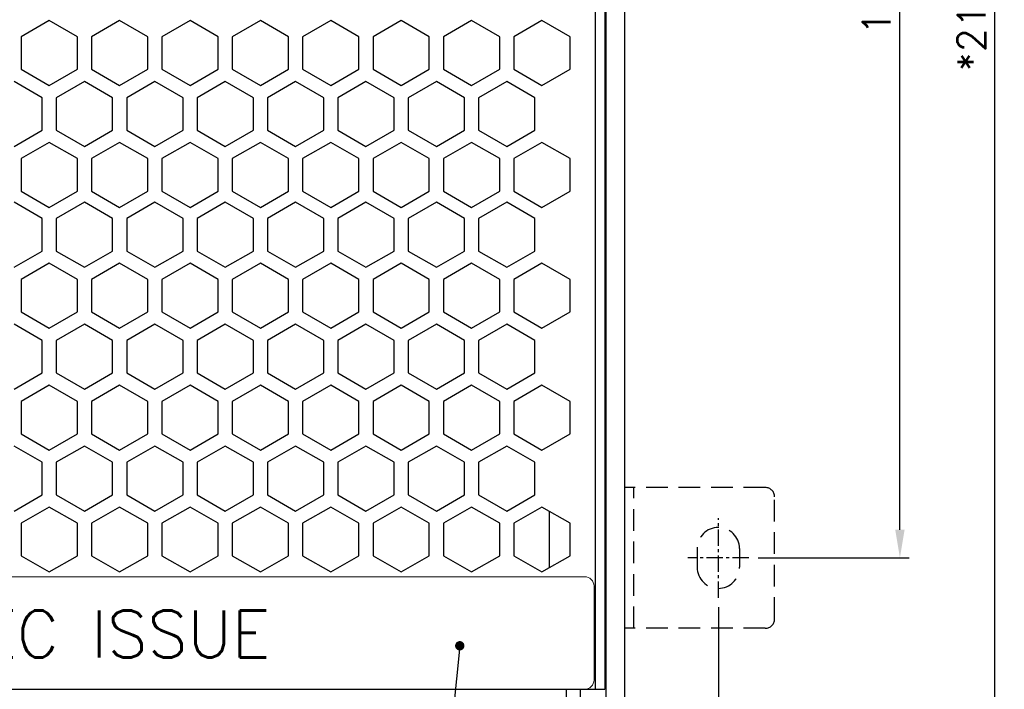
# Model space of a CAD drawing. Extents: x -31 to 1020, y 801 to 1395.
# Tile 9 of 29: x 491 to 596, y 1064 to 1135. Entities that reach past the tile are written whole.
import ezdxf

# ---------------------------------------------------------------- set-up
doc = ezdxf.new("R2010")
doc.units = 0
doc.header["$LTSCALE"] = 23.1
doc.header["$MEASUREMENT"] = 0
doc.linetypes.add('CENTER', pattern=[0.6, 0.375, -0.075, 0.075, -0.075])
doc.linetypes.add('HIDDEN', pattern=[0.375, 0.25, -0.125])
doc.layers.get('0').update_dxf_attribs({"linetype": 'CONTINUOUS'})
doc.layers.get('Defpoints').update_dxf_attribs({"linetype": 'CONTINUOUS'})
for name, color, linetype in [('00_COMPONENTS', 7, 'CONTINUOUS'), ('02___PRT_ALL_AXES', 7, 'CONTINUOUS'), ('CENTER', 130, 'CENTER'), ('DIM', 2, 'CONTINUOUS'), ('H', 6, 'HIDDEN')]:
    doc.layers.add(name, color=color, linetype=linetype)
doc.layers.add('Dimension', color=2, linetype='CONTINUOUS', lineweight=9)
doc.styles.add('SIMPLEX', font='SIMPLEX.shx')
doc.dimstyles.new('STANDARD$0', dxfattribs={"dimtxt": 3, "dimasz": 3, "dimexe": 1, "dimexo": 1, "dimgap": 1, "dimtad": 1, "dimdec": 1, "dimzin": 0, "dimdsep": 46, "dimtxsty": 'STANDARD', "dimcen": -0.5, "dimclrd": 2, "dimclre": 2, "dimclrt": 2, "dimadec": 0, "dimazin": 0, "dimtfac": 1, "dimtdec": 1, "dimtmove": 0, "dimatfit": 3, "dimfxl": 1, "dimtolj": 1, "dimtzin": 0, "dimarcsym": 0})

# ---------------------------------------------------------------- blocks, each defined once
blk = doc.blocks.new('spec label')
at = {"layer": 'Dimension'}
for p, q in [((628.8, 972.1), (735.3, 972.1)), ((736.3, 971.1), (736.3, 961.1)), ((735.3, 960.1), (628.8, 960.1))]:
    blk.add_line(p, q, dxfattribs=at)
for centre, start, end in [((735.3, 971.1), 0, 90), ((735.3, 961.1), 270, 0)]:
    blk.add_arc(centre, 1, start, end, dxfattribs=at)
at = {"layer": 'DIM', "style": 'SIMPLEX'}
blk.add_text('SPEC ISSUE', height=5, dxfattribs=at).set_placement((661.92, 963.5, -13.89))
blk = doc.blocks.new('*D34')
at = {"layer": 'Defpoints', "color": 0}
for p in [(555.95, 1260.07), (595.43, 1260.07), (555.95, 1045.07)]:
    blk.add_point(p, dxfattribs=at)
at = {"layer": 'DIM', "lineweight": -2}
for p, q in [((556.95, 1260.07), (596.43, 1260.07)), ((595.43, 1048.07), (595.43, 1257.07)), ((556.95, 1045.07), (596.43, 1045.07))]:
    blk.add_line(p, q, dxfattribs=at)
at = {"layer": 'DIM'}
for points in [[(594.93, 1257.07), (595.93, 1257.07), (595.43, 1260.07)], [(594.93, 1048.07), (595.93, 1048.07), (595.43, 1045.07)]]:
    blk.add_solid(points, dxfattribs=at)
at = {"layer": 'DIM', "insert": (592.93, 1140.85), "char_height": 3, "attachment_point": 5, "rotation": 90, "style": 'SIMPLEX'}
blk.add_mtext('\\A1;*215.0±0.5', dxfattribs=at)
blk = doc.blocks.new('*D60')
at = {"layer": 'Defpoints', "color": 0}
for p in [(430.95, 1073.32), (565.95, 1073.32), (565.95, 1005.43)]:
    blk.add_point(p, dxfattribs=at)
at = {"layer": 'Dimension', "lineweight": -2}
for p, q in [((430.95, 1072.32), (430.95, 1004.43)), ((565.95, 1072.32), (565.95, 1004.43)), ((433.95, 1005.43), (562.95, 1005.43))]:
    blk.add_line(p, q, dxfattribs=at)
at = {"layer": 'Dimension'}
for points in [[(433.95, 1005.93), (433.95, 1004.93), (430.95, 1005.43)], [(562.95, 1005.93), (562.95, 1004.93), (565.95, 1005.43)]]:
    blk.add_solid(points, dxfattribs=at)
at = {"layer": 'Dimension', "insert": (498.6, 1007.93), "char_height": 3, "attachment_point": 5, "style": 'SIMPLEX'}
blk.add_mtext('\\A1;135.0', dxfattribs=at)
blk = doc.blocks.new('*D61')
at = {"layer": 'Defpoints', "color": 0}
for p in [(569.2, 1227.57), (585.3, 1227.57), (569.2, 1077.57)]:
    blk.add_point(p, dxfattribs=at)
at = {"layer": 'Dimension', "lineweight": -2}
for p, q in [((570.2, 1227.57), (586.3, 1227.57)), ((585.3, 1080.57), (585.3, 1224.57)), ((570.2, 1077.57), (586.3, 1077.57))]:
    blk.add_line(p, q, dxfattribs=at)
at = {"layer": 'Dimension'}
for points in [[(584.8, 1224.57), (585.8, 1224.57), (585.3, 1227.57)], [(584.8, 1080.57), (585.8, 1080.57), (585.3, 1077.57)]]:
    blk.add_solid(points, dxfattribs=at)
at = {"layer": 'Dimension', "insert": (582.8, 1139.08), "char_height": 3, "attachment_point": 5, "rotation": 90, "style": 'SIMPLEX'}
blk.add_mtext('\\A1;150.0', dxfattribs=at)

msp = doc.modelspace()

# ---------------------------------------------------------------- linework, layer by layer
at = {"color": 3, "linetype": 'Continuous'}
for p, q in [((553.95, 1260.07), (553.95, 1045.07)), ((553.95, 1130.07), (553.85, 1130.07)), ((553.95, 1126.07), (553.85, 1126.07)), ((553.95, 1121.07), (553.85, 1121.07)), ((553.95, 1117.07), (553.85, 1117.07)), ((553.95, 1112.07), (553.85, 1112.07)), ((553.95, 1108.07), (553.85, 1108.07)), ((553.95, 1103.07), (553.85, 1103.07)), ((553.95, 1099.07), (553.85, 1099.07)), ((553.95, 1094.07), (553.85, 1094.07)), ((553.95, 1090.07), (553.85, 1090.07))]:
    msp.add_line(p, q, dxfattribs=at)
at = {"color": 7, "linetype": 'Continuous'}
for p, q in [((555.95, 1260.07), (555.95, 1045.07)), ((552.85, 1063.57), (552.85, 1251.87)), ((553.85, 1251.87), (553.85, 1063.57)), ((494.65, 1134.84), (491.65, 1133.11)), ((497.65, 1133.11), (494.65, 1134.84)), ((502.15, 1134.84), (499.15, 1133.11)), ((505.15, 1133.11), (502.15, 1134.84)), ((509.65, 1134.84), (506.65, 1133.11)), ((512.65, 1133.11), (509.65, 1134.84)), ((517.15, 1134.84), (514.15, 1133.11)), ((520.15, 1133.11), (517.15, 1134.84)), ((524.65, 1134.84), (521.65, 1133.11)), ((527.65, 1133.11), (524.65, 1134.84)), ((532.15, 1134.84), (529.15, 1133.11)), ((535.15, 1133.11), (532.15, 1134.84)), ((539.65, 1134.84), (536.65, 1133.11)), ((542.65, 1133.11), (539.65, 1134.84)), ((547.15, 1134.84), (544.15, 1133.11)), ((550.15, 1133.11), (547.15, 1134.84)), ((491.65, 1133.11), (491.65, 1129.64)), ((497.65, 1129.64), (497.65, 1133.11)), ((499.15, 1133.11), (499.15, 1129.64)), ((505.15, 1129.64), (505.15, 1133.11)), ((506.65, 1133.11), (506.65, 1129.64)), ((512.65, 1129.64), (512.65, 1133.11)), ((514.15, 1133.11), (514.15, 1129.64)), ((520.15, 1129.64), (520.15, 1133.11)), ((521.65, 1133.11), (521.65, 1129.64)), ((527.65, 1129.64), (527.65, 1133.11)), ((529.15, 1133.11), (529.15, 1129.64)), ((535.15, 1129.64), (535.15, 1133.11)), ((536.65, 1133.11), (536.65, 1129.64)), ((542.65, 1129.64), (542.65, 1133.11)), ((544.15, 1133.11), (544.15, 1129.64)), ((550.15, 1129.64), (550.15, 1133.11)), ((491.65, 1129.64), (494.65, 1127.91)), ((494.65, 1127.91), (497.65, 1129.64)), ((499.15, 1129.64), (502.15, 1127.91)), ((502.15, 1127.91), (505.15, 1129.64)), ((506.65, 1129.64), (509.65, 1127.91)), ((509.65, 1127.91), (512.65, 1129.64)), ((514.15, 1129.64), (517.15, 1127.91)), ((517.15, 1127.91), (520.15, 1129.64)), ((521.65, 1129.64), (524.65, 1127.91)), ((524.65, 1127.91), (527.65, 1129.64)), ((529.15, 1129.64), (532.15, 1127.91)), ((532.15, 1127.91), (535.15, 1129.64)), ((536.65, 1129.64), (539.65, 1127.91)), ((539.65, 1127.91), (542.65, 1129.64)), ((544.15, 1129.64), (547.15, 1127.91)), ((547.15, 1127.91), (550.15, 1129.64)), ((493.9, 1126.61), (490.9, 1128.35)), ((498.4, 1128.35), (495.4, 1126.61)), ((501.4, 1126.61), (498.4, 1128.35)), ((505.9, 1128.35), (502.9, 1126.61)), ((508.9, 1126.61), (505.9, 1128.35)), ((513.4, 1128.35), (510.4, 1126.61)), ((516.4, 1126.61), (513.4, 1128.35)), ((520.9, 1128.35), (517.9, 1126.61)), ((523.9, 1126.61), (520.9, 1128.35)), ((528.4, 1128.35), (525.4, 1126.61)), ((531.4, 1126.61), (528.4, 1128.35)), ((535.9, 1128.35), (532.9, 1126.61)), ((538.9, 1126.61), (535.9, 1128.35)), ((543.4, 1128.35), (540.4, 1126.61)), ((546.4, 1126.61), (543.4, 1128.35)), ((493.9, 1123.15), (493.9, 1126.61)), ((495.4, 1126.61), (495.4, 1123.15)), ((501.4, 1123.15), (501.4, 1126.61)), ((502.9, 1126.61), (502.9, 1123.15)), ((508.9, 1123.15), (508.9, 1126.61)), ((510.4, 1126.61), (510.4, 1123.15)), ((516.4, 1123.15), (516.4, 1126.61)), ((517.9, 1126.61), (517.9, 1123.15)), ((523.9, 1123.15), (523.9, 1126.61)), ((525.4, 1126.61), (525.4, 1123.15)), ((531.4, 1123.15), (531.4, 1126.61)), ((532.9, 1126.61), (532.9, 1123.15)), ((538.9, 1123.15), (538.9, 1126.61)), ((540.4, 1126.61), (540.4, 1123.15)), ((546.4, 1123.15), (546.4, 1126.61)), ((490.9, 1121.42), (493.9, 1123.15)), ((495.4, 1123.15), (498.4, 1121.42)), ((498.4, 1121.42), (501.4, 1123.15)), ((502.9, 1123.15), (505.9, 1121.42)), ((505.9, 1121.42), (508.9, 1123.15)), ((510.4, 1123.15), (513.4, 1121.42)), ((513.4, 1121.42), (516.4, 1123.15)), ((517.9, 1123.15), (520.9, 1121.42)), ((520.9, 1121.42), (523.9, 1123.15)), ((525.4, 1123.15), (528.4, 1121.42)), ((528.4, 1121.42), (531.4, 1123.15)), ((532.9, 1123.15), (535.9, 1121.42)), ((535.9, 1121.42), (538.9, 1123.15)), ((540.4, 1123.15), (543.4, 1121.42)), ((543.4, 1121.42), (546.4, 1123.15)), ((494.65, 1121.85), (491.65, 1120.12)), ((497.65, 1120.12), (494.65, 1121.85)), ((502.15, 1121.85), (499.15, 1120.12)), ((505.15, 1120.12), (502.15, 1121.85)), ((509.65, 1121.85), (506.65, 1120.12)), ((512.65, 1120.12), (509.65, 1121.85)), ((517.15, 1121.85), (514.15, 1120.12)), ((520.15, 1120.12), (517.15, 1121.85)), ((524.65, 1121.85), (521.65, 1120.12)), ((527.65, 1120.12), (524.65, 1121.85)), ((532.15, 1121.85), (529.15, 1120.12)), ((535.15, 1120.12), (532.15, 1121.85)), ((539.65, 1121.85), (536.65, 1120.12)), ((542.65, 1120.12), (539.65, 1121.85)), ((547.15, 1121.85), (544.15, 1120.12)), ((550.15, 1120.12), (547.15, 1121.85)), ((491.65, 1120.12), (491.65, 1116.65)), ((497.65, 1116.65), (497.65, 1120.12)), ((499.15, 1120.12), (499.15, 1116.65)), ((505.15, 1116.65), (505.15, 1120.12)), ((506.65, 1120.12), (506.65, 1116.65)), ((512.65, 1116.65), (512.65, 1120.12)), ((514.15, 1120.12), (514.15, 1116.65)), ((520.15, 1116.65), (520.15, 1120.12)), ((521.65, 1120.12), (521.65, 1116.65)), ((527.65, 1116.65), (527.65, 1120.12)), ((529.15, 1120.12), (529.15, 1116.65)), ((535.15, 1116.65), (535.15, 1120.12)), ((536.65, 1120.12), (536.65, 1116.65)), ((542.65, 1116.65), (542.65, 1120.12)), ((544.15, 1120.12), (544.15, 1116.65)), ((550.15, 1116.65), (550.15, 1120.12)), ((491.65, 1116.65), (494.65, 1114.92)), ((494.65, 1114.92), (497.65, 1116.65)), ((499.15, 1116.65), (502.15, 1114.92)), ((502.15, 1114.92), (505.15, 1116.65)), ((506.65, 1116.65), (509.65, 1114.92)), ((509.65, 1114.92), (512.65, 1116.65)), ((514.15, 1116.65), (517.15, 1114.92)), ((517.15, 1114.92), (520.15, 1116.65)), ((521.65, 1116.65), (524.65, 1114.92)), ((524.65, 1114.92), (527.65, 1116.65)), ((529.15, 1116.65), (532.15, 1114.92)), ((532.15, 1114.92), (535.15, 1116.65)), ((536.65, 1116.65), (539.65, 1114.92)), ((539.65, 1114.92), (542.65, 1116.65)), ((544.15, 1116.65), (547.15, 1114.92)), ((547.15, 1114.92), (550.15, 1116.65)), ((493.9, 1113.74), (490.9, 1115.47)), ((498.4, 1115.47), (495.4, 1113.74)), ((501.4, 1113.74), (498.4, 1115.47)), ((505.9, 1115.47), (502.9, 1113.74)), ((508.9, 1113.74), (505.9, 1115.47)), ((513.4, 1115.47), (510.4, 1113.74)), ((516.4, 1113.74), (513.4, 1115.47)), ((520.9, 1115.47), (517.9, 1113.74)), ((523.9, 1113.74), (520.9, 1115.47)), ((528.4, 1115.47), (525.4, 1113.74)), ((531.4, 1113.74), (528.4, 1115.47)), ((535.9, 1115.47), (532.9, 1113.74)), ((538.9, 1113.74), (535.9, 1115.47)), ((543.4, 1115.47), (540.4, 1113.74)), ((546.4, 1113.74), (543.4, 1115.47)), ((493.9, 1110.27), (493.9, 1113.74)), ((495.4, 1113.74), (495.4, 1110.27)), ((501.4, 1110.27), (501.4, 1113.74)), ((502.9, 1113.74), (502.9, 1110.27)), ((508.9, 1110.27), (508.9, 1113.74)), ((510.4, 1113.74), (510.4, 1110.27)), ((516.4, 1110.27), (516.4, 1113.74)), ((517.9, 1113.74), (517.9, 1110.27)), ((523.9, 1110.27), (523.9, 1113.74)), ((525.4, 1113.74), (525.4, 1110.27)), ((531.4, 1110.27), (531.4, 1113.74)), ((532.9, 1113.74), (532.9, 1110.27)), ((538.9, 1110.27), (538.9, 1113.74)), ((540.4, 1113.74), (540.4, 1110.27)), ((546.4, 1110.27), (546.4, 1113.74)), ((490.9, 1108.54), (493.9, 1110.27)), ((495.4, 1110.27), (498.4, 1108.54)), ((498.4, 1108.54), (501.4, 1110.27)), ((502.9, 1110.27), (505.9, 1108.54)), ((505.9, 1108.54), (508.9, 1110.27)), ((510.4, 1110.27), (513.4, 1108.54)), ((513.4, 1108.54), (516.4, 1110.27)), ((517.9, 1110.27), (520.9, 1108.54)), ((520.9, 1108.54), (523.9, 1110.27)), ((525.4, 1110.27), (528.4, 1108.54)), ((528.4, 1108.54), (531.4, 1110.27)), ((532.9, 1110.27), (535.9, 1108.54)), ((535.9, 1108.54), (538.9, 1110.27)), ((540.4, 1110.27), (543.4, 1108.54)), ((543.4, 1108.54), (546.4, 1110.27)), ((494.65, 1108.98), (491.65, 1107.24)), ((497.65, 1107.24), (494.65, 1108.98)), ((502.15, 1108.98), (499.15, 1107.24)), ((505.15, 1107.24), (502.15, 1108.98)), ((509.65, 1108.98), (506.65, 1107.24)), ((512.65, 1107.24), (509.65, 1108.98)), ((517.15, 1108.98), (514.15, 1107.24)), ((520.15, 1107.24), (517.15, 1108.98)), ((524.65, 1108.98), (521.65, 1107.24)), ((527.65, 1107.24), (524.65, 1108.98)), ((532.15, 1108.98), (529.15, 1107.24)), ((535.15, 1107.24), (532.15, 1108.98)), ((539.65, 1108.98), (536.65, 1107.24)), ((542.65, 1107.24), (539.65, 1108.98)), ((547.15, 1108.98), (544.15, 1107.24)), ((550.15, 1107.24), (547.15, 1108.98)), ((491.65, 1107.24), (491.65, 1103.78)), ((497.65, 1103.78), (497.65, 1107.24)), ((499.15, 1107.24), (499.15, 1103.78)), ((505.15, 1103.78), (505.15, 1107.24)), ((506.65, 1107.24), (506.65, 1103.78)), ((512.65, 1103.78), (512.65, 1107.24)), ((514.15, 1107.24), (514.15, 1103.78)), ((520.15, 1103.78), (520.15, 1107.24)), ((521.65, 1107.24), (521.65, 1103.78)), ((527.65, 1103.78), (527.65, 1107.24)), ((529.15, 1107.24), (529.15, 1103.78)), ((535.15, 1103.78), (535.15, 1107.24)), ((536.65, 1107.24), (536.65, 1103.78)), ((542.65, 1103.78), (542.65, 1107.24)), ((544.15, 1107.24), (544.15, 1103.78)), ((550.15, 1103.78), (550.15, 1107.24)), ((491.65, 1103.78), (494.65, 1102.05)), ((494.65, 1102.05), (497.65, 1103.78)), ((499.15, 1103.78), (502.15, 1102.05)), ((502.15, 1102.05), (505.15, 1103.78)), ((506.65, 1103.78), (509.65, 1102.05)), ((509.65, 1102.05), (512.65, 1103.78)), ((514.15, 1103.78), (517.15, 1102.05)), ((517.15, 1102.05), (520.15, 1103.78)), ((521.65, 1103.78), (524.65, 1102.05)), ((524.65, 1102.05), (527.65, 1103.78)), ((529.15, 1103.78), (532.15, 1102.05)), ((532.15, 1102.05), (535.15, 1103.78)), ((536.65, 1103.78), (539.65, 1102.05)), ((539.65, 1102.05), (542.65, 1103.78)), ((544.15, 1103.78), (547.15, 1102.05)), ((547.15, 1102.05), (550.15, 1103.78)), ((493.9, 1100.75), (490.9, 1102.48)), ((498.4, 1102.48), (495.4, 1100.75)), ((501.4, 1100.75), (498.4, 1102.48)), ((505.9, 1102.48), (502.9, 1100.75)), ((508.9, 1100.75), (505.9, 1102.48)), ((513.4, 1102.48), (510.4, 1100.75)), ((516.4, 1100.75), (513.4, 1102.48)), ((520.9, 1102.48), (517.9, 1100.75)), ((523.9, 1100.75), (520.9, 1102.48)), ((528.4, 1102.48), (525.4, 1100.75)), ((531.4, 1100.75), (528.4, 1102.48)), ((535.9, 1102.48), (532.9, 1100.75)), ((538.9, 1100.75), (535.9, 1102.48)), ((543.4, 1102.48), (540.4, 1100.75)), ((546.4, 1100.75), (543.4, 1102.48)), ((493.9, 1097.28), (493.9, 1100.75)), ((495.4, 1100.75), (495.4, 1097.28)), ((501.4, 1097.28), (501.4, 1100.75)), ((502.9, 1100.75), (502.9, 1097.28)), ((508.9, 1097.28), (508.9, 1100.75)), ((510.4, 1100.75), (510.4, 1097.28)), ((516.4, 1097.28), (516.4, 1100.75)), ((517.9, 1100.75), (517.9, 1097.28)), ((523.9, 1097.28), (523.9, 1100.75)), ((525.4, 1100.75), (525.4, 1097.28)), ((531.4, 1097.28), (531.4, 1100.75)), ((532.9, 1100.75), (532.9, 1097.28)), ((538.9, 1097.28), (538.9, 1100.75)), ((540.4, 1100.75), (540.4, 1097.28)), ((546.4, 1097.28), (546.4, 1100.75)), ((490.9, 1095.55), (493.9, 1097.28)), ((495.4, 1097.28), (498.4, 1095.55)), ((498.4, 1095.55), (501.4, 1097.28)), ((502.9, 1097.28), (505.9, 1095.55)), ((505.9, 1095.55), (508.9, 1097.28)), ((510.4, 1097.28), (513.4, 1095.55)), ((513.4, 1095.55), (516.4, 1097.28)), ((517.9, 1097.28), (520.9, 1095.55)), ((520.9, 1095.55), (523.9, 1097.28)), ((525.4, 1097.28), (528.4, 1095.55)), ((528.4, 1095.55), (531.4, 1097.28)), ((532.9, 1097.28), (535.9, 1095.55)), ((535.9, 1095.55), (538.9, 1097.28)), ((540.4, 1097.28), (543.4, 1095.55)), ((543.4, 1095.55), (546.4, 1097.28)), ((494.65, 1095.99), (491.65, 1094.25)), ((497.65, 1094.25), (494.65, 1095.99)), ((502.15, 1095.99), (499.15, 1094.25)), ((505.15, 1094.25), (502.15, 1095.99)), ((509.65, 1095.99), (506.65, 1094.25)), ((512.65, 1094.25), (509.65, 1095.99)), ((517.15, 1095.99), (514.15, 1094.25)), ((520.15, 1094.25), (517.15, 1095.99)), ((524.65, 1095.99), (521.65, 1094.25)), ((527.65, 1094.25), (524.65, 1095.99)), ((532.15, 1095.99), (529.15, 1094.25)), ((535.15, 1094.25), (532.15, 1095.99)), ((539.65, 1095.99), (536.65, 1094.25)), ((542.65, 1094.25), (539.65, 1095.99)), ((547.15, 1095.99), (544.15, 1094.25)), ((550.15, 1094.25), (547.15, 1095.99)), ((491.65, 1094.25), (491.65, 1090.79)), ((497.65, 1090.79), (497.65, 1094.25)), ((499.15, 1094.25), (499.15, 1090.79)), ((505.15, 1090.79), (505.15, 1094.25)), ((506.65, 1094.25), (506.65, 1090.79)), ((512.65, 1090.79), (512.65, 1094.25)), ((514.15, 1094.25), (514.15, 1090.79)), ((520.15, 1090.79), (520.15, 1094.25)), ((521.65, 1094.25), (521.65, 1090.79)), ((527.65, 1090.79), (527.65, 1094.25)), ((529.15, 1094.25), (529.15, 1090.79)), ((535.15, 1090.79), (535.15, 1094.25)), ((536.65, 1094.25), (536.65, 1090.79)), ((542.65, 1090.79), (542.65, 1094.25)), ((544.15, 1094.25), (544.15, 1090.79)), ((550.15, 1090.79), (550.15, 1094.25)), ((491.65, 1090.79), (494.65, 1089.06)), ((494.65, 1089.06), (497.65, 1090.79)), ((499.15, 1090.79), (502.15, 1089.06)), ((502.15, 1089.06), (505.15, 1090.79)), ((506.65, 1090.79), (509.65, 1089.06)), ((509.65, 1089.06), (512.65, 1090.79)), ((514.15, 1090.79), (517.15, 1089.06)), ((517.15, 1089.06), (520.15, 1090.79)), ((521.65, 1090.79), (524.65, 1089.06)), ((524.65, 1089.06), (527.65, 1090.79)), ((529.15, 1090.79), (532.15, 1089.06)), ((532.15, 1089.06), (535.15, 1090.79)), ((536.65, 1090.79), (539.65, 1089.06)), ((539.65, 1089.06), (542.65, 1090.79)), ((544.15, 1090.79), (547.15, 1089.06)), ((547.15, 1089.06), (550.15, 1090.79)), ((493.9, 1087.76), (490.9, 1089.49)), ((498.4, 1089.49), (495.4, 1087.76)), ((501.4, 1087.76), (498.4, 1089.49)), ((505.9, 1089.49), (502.9, 1087.76)), ((508.9, 1087.76), (505.9, 1089.49)), ((513.4, 1089.49), (510.4, 1087.76)), ((516.4, 1087.76), (513.4, 1089.49)), ((520.9, 1089.49), (517.9, 1087.76)), ((523.9, 1087.76), (520.9, 1089.49)), ((528.4, 1089.49), (525.4, 1087.76)), ((531.4, 1087.76), (528.4, 1089.49)), ((535.9, 1089.49), (532.9, 1087.76)), ((538.9, 1087.76), (535.9, 1089.49)), ((543.4, 1089.49), (540.4, 1087.76)), ((546.4, 1087.76), (543.4, 1089.49)), ((493.9, 1084.29), (493.9, 1087.76)), ((495.4, 1087.76), (495.4, 1084.29)), ((501.4, 1084.29), (501.4, 1087.76)), ((502.9, 1087.76), (502.9, 1084.29)), ((508.9, 1084.29), (508.9, 1087.76)), ((510.4, 1087.76), (510.4, 1084.29)), ((516.4, 1084.29), (516.4, 1087.76)), ((517.9, 1087.76), (517.9, 1084.29)), ((523.9, 1084.29), (523.9, 1087.76)), ((525.4, 1087.76), (525.4, 1084.29)), ((531.4, 1084.29), (531.4, 1087.76)), ((532.9, 1087.76), (532.9, 1084.29)), ((538.9, 1084.29), (538.9, 1087.76)), ((540.4, 1087.76), (540.4, 1084.29)), ((546.4, 1084.29), (546.4, 1087.76)), ((490.9, 1082.56), (493.9, 1084.29)), ((495.4, 1084.29), (498.4, 1082.56)), ((498.4, 1082.56), (501.4, 1084.29)), ((502.9, 1084.29), (505.9, 1082.56)), ((505.9, 1082.56), (508.9, 1084.29)), ((510.4, 1084.29), (513.4, 1082.56)), ((513.4, 1082.56), (516.4, 1084.29)), ((517.9, 1084.29), (520.9, 1082.56)), ((520.9, 1082.56), (523.9, 1084.29)), ((525.4, 1084.29), (528.4, 1082.56)), ((528.4, 1082.56), (531.4, 1084.29)), ((532.9, 1084.29), (535.9, 1082.56)), ((535.9, 1082.56), (538.9, 1084.29)), ((540.4, 1084.29), (543.4, 1082.56)), ((543.4, 1082.56), (546.4, 1084.29)), ((494.65, 1082.99), (491.65, 1081.26)), ((497.65, 1081.26), (494.65, 1082.99)), ((502.15, 1082.99), (499.15, 1081.26)), ((505.15, 1081.26), (502.15, 1082.99)), ((509.65, 1082.99), (506.65, 1081.26)), ((512.65, 1081.26), (509.65, 1082.99)), ((517.15, 1082.99), (514.15, 1081.26)), ((520.15, 1081.26), (517.15, 1082.99)), ((524.65, 1082.99), (521.65, 1081.26)), ((527.65, 1081.26), (524.65, 1082.99)), ((532.15, 1082.99), (529.15, 1081.26)), ((535.15, 1081.26), (532.15, 1082.99)), ((539.65, 1082.99), (536.65, 1081.26)), ((542.65, 1081.26), (539.65, 1082.99)), ((547.15, 1082.99), (544.15, 1081.26)), ((550.15, 1081.26), (547.15, 1082.99)), ((491.65, 1081.26), (491.65, 1077.8)), ((497.65, 1077.8), (497.65, 1081.26)), ((499.15, 1081.26), (499.15, 1077.8)), ((505.15, 1077.8), (505.15, 1081.26)), ((506.65, 1081.26), (506.65, 1077.8)), ((512.65, 1077.8), (512.65, 1081.26)), ((514.15, 1081.26), (514.15, 1077.8)), ((520.15, 1077.8), (520.15, 1081.26)), ((521.65, 1081.26), (521.65, 1077.8)), ((527.65, 1077.8), (527.65, 1081.26)), ((529.15, 1081.26), (529.15, 1077.8)), ((535.15, 1077.8), (535.15, 1081.26)), ((536.65, 1081.26), (536.65, 1077.8)), ((542.65, 1077.8), (542.65, 1081.26)), ((544.15, 1081.26), (544.15, 1077.8)), ((550.15, 1077.8), (550.15, 1081.26)), ((491.65, 1077.8), (494.65, 1076.07)), ((494.65, 1076.07), (497.65, 1077.8)), ((499.15, 1077.8), (502.15, 1076.07)), ((502.15, 1076.07), (505.15, 1077.8)), ((506.65, 1077.8), (509.65, 1076.07)), ((509.65, 1076.07), (512.65, 1077.8)), ((514.15, 1077.8), (517.15, 1076.07)), ((517.15, 1076.07), (520.15, 1077.8)), ((521.65, 1077.8), (524.65, 1076.07)), ((524.65, 1076.07), (527.65, 1077.8)), ((529.15, 1077.8), (532.15, 1076.07)), ((532.15, 1076.07), (535.15, 1077.8)), ((536.65, 1077.8), (539.65, 1076.07)), ((539.65, 1076.07), (542.65, 1077.8)), ((544.15, 1077.8), (547.15, 1076.07)), ((547.15, 1076.07), (550.15, 1077.8)), ((443.05, 1063.57), (553.85, 1063.57))]:
    msp.add_line(p, q, dxfattribs=at)
at = {"layer": '00_COMPONENTS', "color": 7, "linetype": 'Continuous'}
for p, q in [((547.95, 1076.53), (547.95, 1082.53)), ((549.75, 1063.57), (549.75, 1045.57)), ((551.25, 1047.57), (551.25, 1063.57))]:
    msp.add_line(p, q, dxfattribs=at)
at = {"layer": '02___PRT_ALL_AXES', "color": 3, "linetype": 'Continuous'}
for p, q in [((553.95, 1081.57), (553.85, 1081.57)), ((553.95, 1073.57), (553.85, 1073.57))]:
    msp.add_line(p, q, dxfattribs=at)
at = {"layer": 'CENTER', "ltscale": 0.2}
for p, q in [((565.95, 1073.32), (565.95, 1081.82)), ((569.2, 1077.57), (562.7, 1077.57))]:
    msp.add_line(p, q, dxfattribs=at)
at = {"layer": 'DIM'}
msp.add_line((538.39, 1068.2), (535.53, 1039.85), dxfattribs=at)
at = {"layer": 'DIM', "ltscale": 2, "const_width": 0.5}
msp.add_lwpolyline([(538.27, 1068.42, 1), (538.52, 1067.99, 1)], format="xyb", close=True, dxfattribs=at)
at = {"layer": 'H', "ltscale": 0.4}
for p, q in [((570.95, 1085.07), (555.95, 1085.07)), ((556.95, 1070.07), (556.95, 1085.07)), ((571.95, 1071.07), (571.95, 1084.07)), ((563.7, 1078.57), (563.7, 1076.57)), ((568.2, 1078.57), (568.2, 1076.57)), ((570.95, 1070.07), (555.95, 1070.07))]:
    msp.add_line(p, q, dxfattribs=at)
for centre, radius, start, end in [((570.95, 1084.07), 1, 360, 90), ((565.95, 1078.57), 2.25, 0, 180), ((565.95, 1076.57), 2.25, 180, 0), ((570.95, 1071.07), 1, 270, 360)]:
    msp.add_arc(centre, radius, start, end, dxfattribs=at)

# ---------------------------------------------------------------- block references
at = {"layer": 'Dimension'}
msp.add_blockref('spec label', (-183.6, 103.47), dxfattribs=at)

# ---------------------------------------------------------------- dimensions: what is measured, and where the dimension line sits
at = {"layer": 'DIM'}
dim = msp.add_linear_dim(base=(595.43, 1260.07), p1=(555.95, 1045.07), p2=(555.95, 1260.07), angle=90, text='*<>', dimstyle='STANDARD$0', override={"dimtxsty": 'SIMPLEX', "dimcen": -2, "dimclrd": 256, "dimclre": 256, "dimclrt": 256, "dimtol": 1, "dimtp": 0.5, "dimtm": 0.5}, dxfattribs=at)
dim.commit()
dim.dimension.update_dxf_attribs({"geometry": '*D34', "text_midpoint": (595.43, 1140.85), "dimtype": 160})
at = {"layer": 'Dimension'}
dim = msp.add_linear_dim(base=(585.3, 1227.57), p1=(569.2, 1077.57), p2=(569.2, 1227.57), angle=90, dimstyle='STANDARD$0', override={"dimtad": 3, "dimtxsty": 'SIMPLEX', "dimcen": -2, "dimclrd": 256, "dimclre": 256, "dimclrt": 256, "dimtdec": 0}, dxfattribs=at)
dim.commit()
dim.dimension.update_dxf_attribs({"geometry": '*D61', "text_midpoint": (585.3, 1139.08), "dimtype": 160})
dim = msp.add_linear_dim(base=(565.95, 1005.43), p1=(430.95, 1073.32), p2=(565.95, 1073.32), dimstyle='STANDARD$0', override={"dimtad": 3, "dimtxsty": 'SIMPLEX', "dimcen": -2, "dimclrd": 256, "dimclre": 256, "dimclrt": 256, "dimtdec": 0}, dxfattribs=at)
dim.commit()
dim.dimension.update_dxf_attribs({"geometry": '*D60', "text_midpoint": (498.6, 1005.43), "dimtype": 160})

doc.saveas('drawing.dxf')
